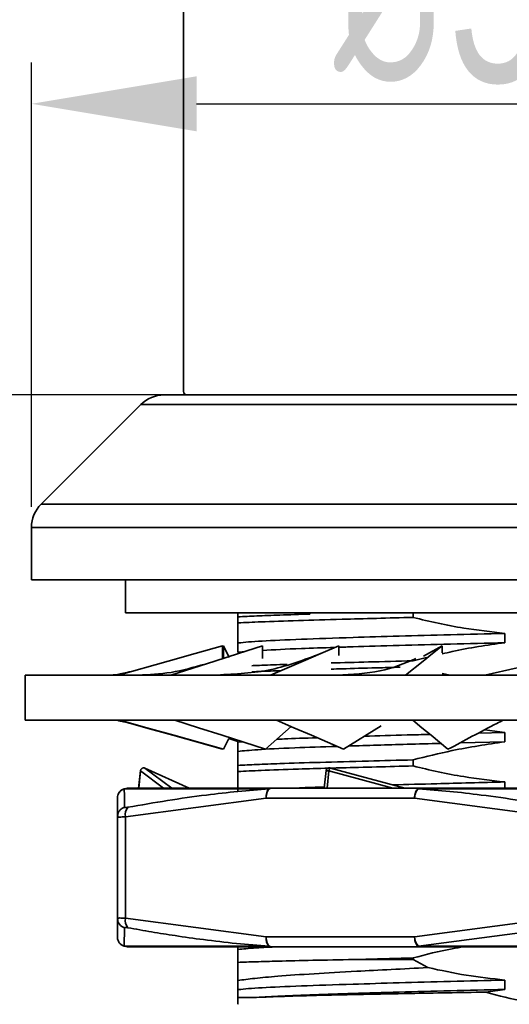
# Model space of a CAD drawing. Header units: millimetres. Extents: x 242 to 1877, y 992 to 1461.
# Tile 17 of 25: x 1550 to 1564, y 1173 to 1202. Entities that reach past the tile are written whole.
import ezdxf

# ---------------------------------------------------------------- set-up
doc = ezdxf.new("R2010")
doc.units = ezdxf.units.MM
doc.layers.add('尺寸线层', color=3, linetype='Continuous', lineweight=18)
doc.layers.add('粗实线层', color=7, linetype='Continuous', lineweight=35)
doc.styles.add('标准', font='txt', dxfattribs={"width": 0.667})
doc.dimstyles.new('对齐', dxfattribs={"dimtxt": 3, "dimasz": 2.5, "dimexe": 1.25, "dimexo": 0.625, "dimtad": 1, "dimdsep": 46, "dimtxsty": '标准', "dimcen": 2.5, "dimclrd": 3, "dimclre": 3, "dimclrt": 3, "dimadec": 0, "dimazin": 0, "dimtfac": 1, "dimtmove": 0, "dimatfit": 3, "dimfxl": 1, "dimarcsym": 0})

# ---------------------------------------------------------------- blocks, each defined once
blk = doc.blocks.new('*D22')
at = {"layer": 'Defpoints', "color": 0, "transparency": 16777216}
for p in [(1536.529, 1167.254), (1551.146, 1167.254), (1541.104, 1160.254)]:
    blk.add_point(p, dxfattribs=at)
at = {"layer": '尺寸线层', "color": 3, "linetype": 'Continuous', "lineweight": -2, "transparency": 16777216}
for p, q in [((1536.529, 1172.254), (1536.529, 1177.254)), ((1550.521, 1167.254), (1535.279, 1167.254)), ((1536.529, 1160.254), (1536.529, 1167.254)), ((1540.479, 1160.254), (1535.279, 1160.254)), ((1536.529, 1155.254), (1536.529, 1150.254))]:
    blk.add_line(p, q, dxfattribs=at)
at = {"layer": '尺寸线层', "color": 3, "transparency": 16777216}
for points in [[(1535.696, 1172.254), (1537.362, 1172.254), (1536.529, 1167.254)], [(1535.696, 1155.254), (1537.362, 1155.254), (1536.529, 1160.254)]]:
    blk.add_solid(points, dxfattribs=at)
at = {"layer": '尺寸线层', "color": 3, "transparency": 16777216, "insert": (1532.904, 1163.754), "char_height": 6, "attachment_point": 5, "rotation": 90, "style": '标准'}
blk.add_mtext('7', dxfattribs=at)
blk = doc.blocks.new('*D23')
at = {"layer": 'Defpoints', "color": 0, "transparency": 16777216}
for p in [(1550.004, 1185.454), (1522.249, 1160.254), (1541.104, 1160.254)]:
    blk.add_point(p, dxfattribs=at)
at = {"layer": '尺寸线层', "color": 3, "linetype": 'Continuous', "lineweight": -2, "transparency": 16777216}
for p, q in [((1549.379, 1185.454), (1520.999, 1185.454)), ((1522.249, 1180.454), (1522.249, 1165.254)), ((1540.479, 1160.254), (1520.999, 1160.254))]:
    blk.add_line(p, q, dxfattribs=at)
at = {"layer": '尺寸线层', "color": 3, "transparency": 16777216}
for points in [[(1521.416, 1180.454), (1523.082, 1180.454), (1522.249, 1185.454)], [(1521.416, 1165.254), (1523.082, 1165.254), (1522.249, 1160.254)]]:
    blk.add_solid(points, dxfattribs=at)
at = {"layer": '尺寸线层', "color": 3, "transparency": 16777216, "insert": (1518.624, 1172.854), "char_height": 6, "attachment_point": 5, "rotation": 90, "style": '标准'}
blk.add_mtext('25', dxfattribs=at)
blk = doc.blocks.new('*D24')
at = {"layer": 'Defpoints', "color": 0, "transparency": 16777216}
for p in [(1582.204, 1199.871), (1550.004, 1187.04), (1582.204, 1187.04)]:
    blk.add_point(p, dxfattribs=at)
at = {"layer": '尺寸线层', "color": 3, "linetype": 'Continuous', "lineweight": -2, "transparency": 16777216}
for p, q in [((1550.004, 1187.665), (1550.004, 1201.121)), ((1582.204, 1187.665), (1582.204, 1201.121)), ((1555.004, 1199.871), (1577.204, 1199.871))]:
    blk.add_line(p, q, dxfattribs=at)
at = {"layer": '尺寸线层', "color": 3, "transparency": 16777216}
for points in [[(1555.004, 1200.705), (1555.004, 1199.038), (1550.004, 1199.871)], [(1577.204, 1200.705), (1577.204, 1199.038), (1582.204, 1199.871)]]:
    blk.add_solid(points, dxfattribs=at)
at = {"layer": '尺寸线层', "color": 3, "transparency": 16777216, "insert": (1566.104, 1203.496), "char_height": 6, "attachment_point": 5, "style": '标准'}
blk.add_mtext('{\\fISOCPEUR|b0|i0|c134|p34;%%C}32.2', dxfattribs=at)
blk = doc.blocks.new('*D26')
at = {"layer": 'Defpoints', "color": 0, "transparency": 16777216}
for p in [(1522.249, 1224.054), (1559.59, 1224.054), (1550.004, 1185.454)]:
    blk.add_point(p, dxfattribs=at)
at = {"layer": '尺寸线层', "color": 3, "linetype": 'Continuous', "lineweight": -2, "transparency": 16777216}
for p, q in [((1558.965, 1224.054), (1520.999, 1224.054)), ((1522.249, 1190.454), (1522.249, 1219.054)), ((1549.379, 1185.454), (1520.999, 1185.454))]:
    blk.add_line(p, q, dxfattribs=at)
at = {"layer": '尺寸线层', "color": 3, "transparency": 16777216}
for points in [[(1521.416, 1219.054), (1523.082, 1219.054), (1522.249, 1224.054)], [(1521.416, 1190.454), (1523.082, 1190.454), (1522.249, 1185.454)]]:
    blk.add_solid(points, dxfattribs=at)
at = {"layer": '尺寸线层', "color": 3, "transparency": 16777216, "insert": (1518.624, 1204.754), "char_height": 6, "attachment_point": 5, "rotation": 90, "style": '标准'}
blk.add_mtext('38.6', dxfattribs=at)
blk = doc.blocks.new('*D28')
at = {"layer": 'Defpoints', "color": 0, "transparency": 16777216}
for p in [(1534.974, 1191.054), (1554.704, 1191.054), (1550.004, 1185.454)]:
    blk.add_point(p, dxfattribs=at)
at = {"layer": '尺寸线层', "color": 3, "linetype": 'Continuous', "lineweight": -2, "transparency": 16777216}
for p, q in [((1534.974, 1196.054), (1534.974, 1201.054)), ((1554.079, 1191.054), (1533.724, 1191.054)), ((1534.974, 1185.454), (1534.974, 1191.054)), ((1549.379, 1185.454), (1533.724, 1185.454)), ((1534.974, 1180.454), (1534.974, 1175.454))]:
    blk.add_line(p, q, dxfattribs=at)
at = {"layer": '尺寸线层', "color": 3, "transparency": 16777216}
for points in [[(1534.141, 1196.054), (1535.807, 1196.054), (1534.974, 1191.054)], [(1534.141, 1180.454), (1535.807, 1180.454), (1534.974, 1185.454)]]:
    blk.add_solid(points, dxfattribs=at)
at = {"layer": '尺寸线层', "color": 3, "transparency": 16777216, "insert": (1531.349, 1188.254), "char_height": 6, "attachment_point": 5, "rotation": 90, "style": '标准'}
blk.add_mtext('6', dxfattribs=at)

msp = doc.modelspace()

# ---------------------------------------------------------------- linework, layer by layer
at = {"layer": '粗实线层'}
for p, q in [((1554.604, 1223.054), (1554.604, 1191.154)), ((1553.311, 1190.761), (1550.297, 1187.747)), ((1553.311, 1190.761), (1578.897, 1190.761)), ((1550.297, 1187.747), (1581.911, 1187.747)), ((1550.004, 1187.04), (1550.004, 1185.454)), ((1550.004, 1187.04), (1582.204, 1187.04)), ((1550.004, 1185.454), (1566.104, 1185.454)), ((1552.854, 1185.454), (1552.854, 1184.454)), ((1552.854, 1184.454), (1579.354, 1184.454)), ((1556.254, 1184.454), (1556.254, 1184.333)), ((1556.254, 1184.333), (1556.254, 1184.148)), ((1558.432, 1184.454), (1558.432, 1184.417)), ((1561.554, 1184.316), (1561.554, 1184.454)), ((1564.332, 1183.549), (1564.332, 1183.831)), ((1555.783, 1183.068), (1555.783, 1183.456)), ((1555.814, 1183.456), (1555.783, 1183.447)), ((1555.814, 1183.079), (1555.814, 1183.456)), ((1555.814, 1183.456), (1555.991, 1183.102)), ((1556.254, 1183.539), (1556.254, 1183.257)), ((1556.996, 1183.075), (1556.996, 1183.456)), ((1559.308, 1183.157), (1559.308, 1183.456)), ((1562.439, 1183.456), (1561.872, 1183.137)), ((1562.439, 1183.241), (1562.439, 1183.456)), ((1561.554, 1183.001), (1561.963, 1183.097)), ((1561.554, 1182.999), (1561.554, 1183.001)), ((1564.711, 1182.791), (1563.727, 1182.571)), ((1549.815, 1182.571), (1549.815, 1181.206)), ((1582.393, 1182.571), (1549.815, 1182.571)), ((1562.674, 1182.571), (1562.439, 1182.615)), ((1549.815, 1181.206), (1582.393, 1181.206)), ((1557.087, 1180.321), (1557.861, 1181.014)), ((1559.448, 1180.321), (1560.591, 1181.036)), ((1563.537, 1180.811), (1564.332, 1180.831)), ((1564.332, 1180.831), (1563.724, 1180.91)), ((1564.332, 1180.549), (1564.332, 1180.831)), ((1555.814, 1180.321), (1555.976, 1180.647)), ((1555.976, 1180.647), (1556.254, 1180.558)), ((1556.254, 1180.539), (1556.379, 1180.55)), ((1556.254, 1180.539), (1556.254, 1180.257)), ((1564.332, 1180.549), (1562.977, 1180.515)), ((1555.783, 1180.33), (1555.783, 1180.321)), ((1556.254, 1179.833), (1556.254, 1179.648)), ((1561.554, 1179.816), (1561.554, 1180.001)), ((1553.3, 1179.676), (1553.246, 1179.136)), ((1553.303, 1179.669), (1553.251, 1179.14)), ((1554.003, 1179.14), (1553.303, 1179.669)), ((1553.438, 1179.753), (1554.258, 1179.14)), ((1554.778, 1179.14), (1553.438, 1179.753)), ((1558.925, 1179.677), (1558.868, 1179.14)), ((1559.007, 1179.669), (1558.953, 1179.14)), ((1560.943, 1179.14), (1559.007, 1179.669)), ((1559.052, 1179.753), (1561.308, 1179.14)), ((1564.332, 1179.14), (1564.332, 1179.331)), ((1552.813, 1179.125), (1552.904, 1179.14)), ((1552.813, 1179.126), (1552.904, 1179.14)), ((1557.197, 1179.125), (1552.813, 1179.125)), ((1557.258, 1179.14), (1557.197, 1179.125)), ((1557.258, 1179.14), (1557.212, 1179.126)), ((1561.751, 1179.14), (1557.258, 1179.14)), ((1561.705, 1179.126), (1561.751, 1179.14)), ((1561.721, 1179.125), (1561.751, 1179.14)), ((1570.488, 1179.125), (1561.721, 1179.125)), ((1552.604, 1178.277), (1552.604, 1178.84)), ((1557.108, 1178.84), (1552.854, 1178.277)), ((1561.601, 1178.84), (1557.108, 1178.84)), ((1565.854, 1178.277), (1561.601, 1178.84)), ((1552.604, 1178.277), (1552.619, 1178.369)), ((1552.621, 1178.271), (1552.604, 1178.277)), ((1552.604, 1175.203), (1552.604, 1178.277)), ((1552.604, 1178.277), (1552.621, 1178.271)), ((1552.854, 1178.277), (1552.854, 1175.203)), ((1552.604, 1175.203), (1552.621, 1175.209)), ((1552.604, 1174.64), (1552.604, 1175.203)), ((1552.854, 1175.203), (1557.108, 1174.64)), ((1561.601, 1174.64), (1565.854, 1175.203)), ((1552.824, 1174.918), (1552.813, 1174.354)), ((1566.004, 1174.918), (1561.721, 1174.355)), ((1561.601, 1174.64), (1557.108, 1174.64)), ((1552.813, 1174.354), (1552.904, 1174.34)), ((1556.254, 1174.34), (1556.254, 1174.257)), ((1557.258, 1174.34), (1561.751, 1174.34)), ((1561.721, 1174.355), (1561.751, 1174.34)), ((1556.254, 1173.866), (1556.254, 1173.317)), ((1559.758, 1173.954), (1561.554, 1174.001)), ((1559.758, 1173.954), (1561.554, 1173.954)), ((1561.554, 1173.954), (1561.554, 1174.001)), ((1562.004, 1173.708), (1561.554, 1173.954)), ((1556.254, 1173.317), (1556.254, 1173.039)), ((1564.332, 1173.049), (1564.332, 1173.331)), ((1556.254, 1173.039), (1556.254, 1172.806)), ((1563.755, 1172.967), (1564.332, 1173.049)), ((1556.812, 1172.806), (1556.254, 1172.806))]:
    msp.add_line(p, q, dxfattribs=at)
at = {"layer": '粗实线层', "flags": 128}
for points in [[(1555.783, 1183.456), (1554.963, 1183.225), (1554.144, 1182.994), (1552.641, 1182.571)], [(1556.996, 1183.456), (1556.273, 1183.225), (1555.55, 1182.994), (1554.224, 1182.571)], [(1559.308, 1183.456), (1558.768, 1183.225), (1558.229, 1182.994), (1557.239, 1182.571)], [(1562.439, 1183.456), (1562.148, 1183.225), (1561.857, 1182.994), (1561.324, 1182.571)], [(1552.683, 1181.206), (1553.499, 1180.975), (1554.316, 1180.745), (1555.814, 1180.321)], [(1553.01, 1181.102), (1553.461, 1180.975), (1554.28, 1180.745), (1555.783, 1180.321)], [(1554.343, 1181.206), (1555.059, 1180.975), (1555.774, 1180.745), (1557.087, 1180.321)], [(1557.422, 1181.206), (1557.95, 1180.975), (1558.478, 1180.745), (1559.448, 1180.321)], [(1561.548, 1181.206), (1561.825, 1180.975), (1562.102, 1180.745), (1562.611, 1180.321)], [(1561.751, 1174.34), (1561.721, 1174.346), (1561.693, 1174.363), (1561.667, 1174.391), (1561.645, 1174.428), (1561.626, 1174.473), (1561.612, 1174.525), (1561.604, 1174.582), (1561.601, 1174.64)]]:
    msp.add_lwpolyline(points, dxfattribs=at)
at = {"layer": '粗实线层'}
for centre, radius, start, end in [((1554.704, 1191.154), 0.1, 180, 270), ((1554.018, 1190.054), 1, 90, 135), ((1551.004, 1187.04), 1, 135, 180), ((1559.022, 1179.662), 0.1, 75.1938, 180), ((1553.141, 1178.358), 0.298, 136.7199, 195.7023), ((1552.901, 1175.204), 0.297, 180.2395, 254.8817), ((1553.141, 1175.122), 0.298, 164.2977, 223.2801), ((1552.903, 1174.64), 0.299, 180.0016, 202.2936), ((1557.437, 1174.586), 0.334, 170.7603, 223.9009), ((1561.97, 1174.628), 0.37, 178.0581, 227.5633), ((1557.258, 1174.477), 0.137, 243.2438, 269.6736), ((1557.259, 1174.425), 0.0845, 236.3116, 269.1257)]:
    msp.add_arc(centre, radius, start, end, dxfattribs=at)
for points, knots in [([(1566.104, 1191.054), (1565.629, 1191.054), (1564.664, 1191.054), (1563.218, 1191.054), (1561.896, 1191.054), (1560.72, 1191.054), (1559.345, 1191.054), (1558.095, 1191.054), (1557.018, 1191.054), (1556.311, 1191.054), (1555.71, 1191.054), (1555.174, 1191.054), (1554.75, 1191.054), (1554.469, 1191.054), (1554.435, 1191.054), (1554.418, 1191.054), (1554.418, 1191.054), (1554.418, 1191.054), (1554.418, 1191.054), (1554.285, 1191.054), (1554.152, 1191.054), (1554.018, 1191.054)], [0, 0, 0, 0, 0.077637, 0.157682, 0.239994, 0.304318, 0.368672, 0.499912, 0.565606, 0.631328, 0.695653, 0.760006, 0.842293, 0.922344, 1, 1, 1, 1, 1, 1, 1.616012, 1.616012, 1.616012, 1.616012]), ([(1554.704, 1191.054), (1554.741, 1191.054), (1554.817, 1191.054), (1555.343, 1191.054), (1555.964, 1191.054), (1556.551, 1191.054), (1557.24, 1191.054), (1558.291, 1191.054), (1559.511, 1191.054), (1560.851, 1191.054), (1562.222, 1191.054), (1563.977, 1191.054), (1566.104, 1191.054), (1568.232, 1191.054), (1569.987, 1191.054), (1571.357, 1191.054), (1572.36, 1191.054), (1573.305, 1191.054), (1574.47, 1191.054), (1575.461, 1191.054), (1576.244, 1191.054), (1576.865, 1191.054), (1577.392, 1191.054), (1577.467, 1191.054), (1577.504, 1191.054)], [0, 0, 0, 0, 0.058229, 0.119945, 0.152135, 0.18431, 0.217184, 0.250044, 0.31569, 0.34788, 0.380055, 0.441771, 0.5, 0.558229, 0.619945, 0.652135, 0.68431, 0.717184, 0.750044, 0.81569, 0.84788, 0.880055, 0.941771, 1, 1, 1, 1]), ([(1556.254, 1184.333), (1556.437, 1184.342), (1556.805, 1184.36), (1557.529, 1184.388), (1558.121, 1184.407), (1558.432, 1184.417)], [0, 0, 0, 0, 0.3185955, 0.6412981, 1, 1, 1, 1]), ([(1561.554, 1184.316), (1561.181, 1184.306), (1560.428, 1184.287), (1559.244, 1184.255), (1558.037, 1184.221), (1556.981, 1184.184), (1556.477, 1184.159), (1556.254, 1184.148)], [0, 0, 0, 0, 0.1639771, 0.3301956, 0.5658993, 0.8084382, 1, 1, 1, 1]), ([(1564.332, 1183.831), (1563.917, 1183.878), (1563.242, 1183.955), (1562.318, 1184.132), (1561.809, 1184.254), (1561.554, 1184.316)], [0, 0, 0, 0, 0.443937, 0.721734, 1, 1, 1, 1]), ([(1556.254, 1184.148), (1556.254, 1184.035), (1556.254, 1183.779), (1556.254, 1183.625), (1556.254, 1183.539)], [0, 0, 0, 0, 0.440151, 1, 1, 1, 1]), ([(1556.254, 1183.539), (1556.264, 1183.54), (1556.415, 1183.56), (1556.908, 1183.599), (1558.096, 1183.655), (1559.558, 1183.702), (1561.117, 1183.748), (1562.666, 1183.789), (1563.778, 1183.817), (1564.332, 1183.831)], [0, 0, 0, 0, 0.013578, 0.203971, 0.393642, 0.579217, 0.718648, 0.859589, 1, 1, 1, 1]), ([(1559.193, 1183.407), (1558.837, 1183.395), (1557.923, 1183.367), (1557.347, 1183.336), (1556.996, 1183.317)], [0, 0, 0, 0, 0.3897109, 1, 1, 1, 1]), ([(1564.332, 1183.549), (1563.777, 1183.535), (1562.663, 1183.507), (1561.129, 1183.465), (1559.974, 1183.433), (1559.449, 1183.415), (1559.308, 1183.41)], [0, 0, 0, 0, 0.297316, 0.595753, 0.890993, 1, 1, 1, 1]), ([(1562.439, 1183.21), (1562.539, 1183.234), (1563.162, 1183.385), (1563.798, 1183.474), (1564.332, 1183.549)], [0, 0, 0, 0, 0.160113, 1, 1, 1, 1]), ([(1558.751, 1183.218), (1558.264, 1183.033), (1557.259, 1182.652), (1556.176, 1182.599), (1555.617, 1182.571)], [0, 0, 0, 0, 0.4844011, 1, 1, 1, 1]), ([(1556.418, 1183.271), (1556.367, 1183.268), (1556.297, 1183.263), (1556.263, 1183.258), (1556.254, 1183.257)], [0, 0, 0, 0, 0.726529, 1, 1, 1, 1]), ([(1561.639, 1183.068), (1561.295, 1182.923), (1560.61, 1182.636), (1559.707, 1182.593), (1559.259, 1182.571)], [0, 0, 0, 0, 0.503494, 1, 1, 1, 1]), ([(1555.267, 1182.904), (1554.916, 1182.805), (1554.209, 1182.606), (1553.565, 1182.583), (1553.24, 1182.571)], [0, 0, 0, 0, 0.495574, 1, 1, 1, 1]), ([(1556.673, 1182.853), (1556.723, 1182.855), (1556.964, 1182.867), (1557.316, 1182.881), (1557.673, 1182.892), (1557.748, 1182.894)], [0, 0, 0, 0, 0.17309, 0.825728, 1, 1, 1, 1]), ([(1559.075, 1182.935), (1559.443, 1182.945), (1560.205, 1182.967), (1561.094, 1182.989), (1561.554, 1183.001)], [0, 0, 0, 0, 0.4828526, 1, 1, 1, 1]), ([(1561.162, 1182.806), (1560.922, 1182.799), (1560.307, 1182.784), (1559.598, 1182.765), (1559.184, 1182.753), (1559.077, 1182.75)], [0, 0, 0, 0, 0.3199331, 0.82294, 1, 1, 1, 1]), ([(1553.019, 1182.677), (1552.859, 1182.64), (1552.549, 1182.568), (1552.498, 1182.571), (1552.474, 1182.572)], [0, 0, 0, 0, 0.5136152, 1, 1, 1, 1]), ([(1557.545, 1182.702), (1557.336, 1182.695), (1557.003, 1182.684), (1556.769, 1182.672), (1556.682, 1182.668)], [0, 0, 0, 0, 0.627573, 1, 1, 1, 1]), ([(1552.618, 1181.189), (1552.624, 1181.189), (1552.685, 1181.183), (1552.861, 1181.139), (1553.019, 1181.1)], [0, 0, 0, 0, 0.107767, 1, 1, 1, 1]), ([(1562.611, 1180.321), (1563.1, 1180.583), (1563.652, 1180.877), (1564.224, 1181.173), (1564.288, 1181.206)], [0, 0, 0, 0, 0.8876744, 1, 1, 1, 1]), ([(1557.422, 1180.621), (1557.498, 1180.625), (1557.814, 1180.643), (1558.286, 1180.659), (1558.645, 1180.672)], [0, 0, 0, 0, 0.239895, 1, 1, 1, 1]), ([(1560.081, 1180.717), (1560.499, 1180.729), (1561.122, 1180.748), (1561.834, 1180.767), (1562.068, 1180.773)], [0, 0, 0, 0, 0.671535, 1, 1, 1, 1]), ([(1559.247, 1180.409), (1558.805, 1180.394), (1557.821, 1180.362), (1556.785, 1180.31), (1556.427, 1180.274), (1556.254, 1180.257)], [0, 0, 0, 0, 0.297515, 0.661551, 1, 1, 1, 1]), ([(1562.397, 1180.499), (1562.051, 1180.49), (1561.035, 1180.464), (1560.174, 1180.438), (1559.607, 1180.421)], [0, 0, 0, 0, 0.341129, 1, 1, 1, 1]), ([(1561.554, 1180.001), (1561.948, 1180.099), (1562.865, 1180.33), (1563.799, 1180.469), (1564.332, 1180.549)], [0, 0, 0, 0, 0.4296537, 1, 1, 1, 1]), ([(1556.254, 1180.257), (1556.254, 1180.217), (1556.254, 1180.151), (1556.254, 1179.997), (1556.254, 1179.887), (1556.254, 1179.833)], [0, 0, 0, 0, 0.432945, 0.71627, 1, 1, 1, 1]), ([(1553.438, 1179.753), (1553.432, 1179.755), (1553.42, 1179.759), (1553.399, 1179.76), (1553.376, 1179.756), (1553.354, 1179.745), (1553.334, 1179.73), (1553.318, 1179.71), (1553.307, 1179.69), (1553.304, 1179.676), (1553.303, 1179.669)], [0, 0, 0, 0, 0.105355, 0.222323, 0.352719, 0.496693, 0.629177, 0.761936, 0.892697, 1, 1, 1, 1]), ([(1556.254, 1179.833), (1556.437, 1179.842), (1556.804, 1179.86), (1557.616, 1179.892), (1558.722, 1179.926), (1560.091, 1179.963), (1561.098, 1179.989), (1561.554, 1180.001)], [0, 0, 0, 0, 0.15935, 0.320754, 0.556459, 0.798999, 1, 1, 1, 1]), ([(1559.052, 1179.753), (1559.051, 1179.755), (1559.05, 1179.759), (1559.046, 1179.76), (1559.041, 1179.756), (1559.035, 1179.745), (1559.028, 1179.73), (1559.02, 1179.71), (1559.013, 1179.69), (1559.009, 1179.676), (1559.007, 1179.669)], [0, 0, 0, 0, 0.105357, 0.222324, 0.352717, 0.496687, 0.629173, 0.761934, 0.892697, 1, 1, 1, 1]), ([(1561.554, 1179.816), (1561.183, 1179.806), (1560.434, 1179.787), (1559.593, 1179.765), (1559.176, 1179.753), (1559.064, 1179.749)], [0, 0, 0, 0, 0.4193597, 0.8444518, 1, 1, 1, 1]), ([(1564.332, 1179.331), (1563.917, 1179.378), (1563.242, 1179.455), (1562.318, 1179.632), (1561.809, 1179.754), (1561.554, 1179.816)], [0, 0, 0, 0, 0.443937, 0.721734, 1, 1, 1, 1]), ([(1558.998, 1179.748), (1558.685, 1179.739), (1557.908, 1179.717), (1556.984, 1179.684), (1556.478, 1179.659), (1556.254, 1179.648)], [0, 0, 0, 0, 0.273228, 0.679287, 1, 1, 1, 1]), ([(1556.254, 1179.648), (1556.254, 1179.535), (1556.254, 1179.279), (1556.254, 1179.125), (1556.254, 1179.039)], [0, 0, 0, 0, 0.440151, 1, 1, 1, 1]), ([(1559.007, 1179.669), (1559, 1179.67), (1558.985, 1179.671), (1558.964, 1179.673), (1558.946, 1179.674), (1558.932, 1179.674), (1558.924, 1179.674), (1558.922, 1179.673), (1558.926, 1179.671), (1558.932, 1179.67), (1558.935, 1179.669)], [0, 0, 0, 0, 0.118731, 0.23691, 0.369999, 0.502721, 0.647216, 0.766903, 0.888947, 1, 1, 1, 1]), ([(1557.873, 1179.14), (1558.084, 1179.15), (1558.36, 1179.163), (1558.775, 1179.176), (1558.873, 1179.179)], [0, 0, 0, 0, 0.765756, 1, 1, 1, 1]), ([(1560.936, 1179.241), (1561.373, 1179.254), (1562.422, 1179.284), (1563.628, 1179.313), (1564.332, 1179.331)], [0, 0, 0, 0, 0.416719, 1, 1, 1, 1]), ([(1552.813, 1179.125), (1552.78, 1179.111), (1552.722, 1179.086), (1552.656, 1179.015), (1552.613, 1178.934), (1552.607, 1178.872), (1552.604, 1178.84)], [0, 0, 0, 0, 0.2845948, 0.5014539, 0.750727, 1, 1, 1, 1]), ([(1552.824, 1178.563), (1552.822, 1178.634), (1552.82, 1178.774), (1552.817, 1178.931), (1552.815, 1179.05), (1552.814, 1179.1), (1552.813, 1179.125)], [0, 0, 0, 0, 0.28263, 0.558533, 0.780412, 1, 1, 1, 1]), ([(1557.258, 1179.14), (1556.724, 1179.14), (1555.656, 1179.14), (1554.408, 1179.14), (1553.435, 1179.14), (1553.081, 1179.14), (1552.904, 1179.14)], [0, 0, 0, 0, 0.25, 0.5, 0.75, 1, 1, 1, 1]), ([(1557.197, 1179.125), (1556.882, 1179.1), (1556.25, 1179.049), (1555.226, 1178.931), (1554.115, 1178.774), (1553.324, 1178.634), (1552.924, 1178.563)], [0, 0, 0, 0, 0.219794, 0.441895, 0.717584, 1, 1, 1, 1]), ([(1561.721, 1179.125), (1561.703, 1179.111), (1561.672, 1179.085), (1561.636, 1179.015), (1561.61, 1178.934), (1561.604, 1178.872), (1561.601, 1178.84)], [0, 0, 0, 0, 0.2885114, 0.5014397, 0.7507198, 1, 1, 1, 1]), ([(1566.004, 1178.563), (1565.602, 1178.634), (1564.808, 1178.774), (1563.694, 1178.931), (1562.668, 1179.05), (1562.036, 1179.1), (1561.721, 1179.125)], [0, 0, 0, 0, 0.282616, 0.558504, 0.780398, 1, 1, 1, 1]), ([(1570.458, 1179.14), (1569.747, 1179.14), (1568.326, 1179.14), (1566.104, 1179.14), (1563.883, 1179.14), (1562.461, 1179.14), (1561.751, 1179.14)], [0, 0, 0, 0, 0.25, 0.5, 0.75, 1, 1, 1, 1]), ([(1552.619, 1178.369), (1552.615, 1178.35), (1552.608, 1178.311), (1552.617, 1178.277), (1552.621, 1178.259)], [0, 0, 0, 0, 0.496053, 1, 1, 1, 1]), ([(1552.619, 1178.369), (1552.619, 1178.369), (1552.624, 1178.401), (1552.663, 1178.459), (1552.732, 1178.529), (1552.794, 1178.552), (1552.824, 1178.563)], [0, 0, 0, 0, 0.0026776, 0.3410117, 0.6793458, 1, 1, 1, 1]), ([(1552.854, 1178.277), (1552.818, 1178.275), (1552.746, 1178.27), (1552.665, 1178.268), (1552.636, 1178.27), (1552.621, 1178.271)], [0, 0, 0, 0, 0.333428, 0.666648, 1, 1, 1, 1]), ([(1552.924, 1178.563), (1552.91, 1178.56), (1552.881, 1178.555), (1552.849, 1178.553), (1552.827, 1178.555), (1552.825, 1178.56), (1552.824, 1178.563)], [0, 0, 0, 0, 0.250654, 0.499905, 0.749188, 1, 1, 1, 1]), ([(1552.621, 1175.221), (1552.617, 1175.203), (1552.608, 1175.169), (1552.615, 1175.131), (1552.619, 1175.112)], [0, 0, 0, 0, 0.504145, 1, 1, 1, 1]), ([(1552.621, 1175.209), (1552.636, 1175.21), (1552.665, 1175.212), (1552.746, 1175.21), (1552.818, 1175.205), (1552.854, 1175.203)], [0, 0, 0, 0, 0.333576, 0.666796, 1, 1, 1, 1]), ([(1552.924, 1174.918), (1552.91, 1174.92), (1552.883, 1174.925), (1552.851, 1174.927), (1552.828, 1174.925), (1552.825, 1174.92), (1552.824, 1174.918)], [0, 0, 0, 0, 0.237985, 0.473131, 0.736469, 1, 1, 1, 1]), ([(1557.197, 1174.355), (1556.866, 1174.381), (1556.202, 1174.435), (1555.253, 1174.547), (1554.399, 1174.667), (1553.638, 1174.789), (1553.163, 1174.874), (1552.924, 1174.918)], [0, 0, 0, 0, 0.231019, 0.464308, 0.66489, 0.831107, 1, 1, 1, 1]), ([(1552.604, 1174.64), (1552.608, 1174.602), (1552.616, 1174.529), (1552.673, 1174.442), (1552.74, 1174.384), (1552.79, 1174.364), (1552.813, 1174.354)], [0, 0, 0, 0, 0.303568, 0.571413, 0.803528, 1, 1, 1, 1]), ([(1557.197, 1174.355), (1556.662, 1174.355), (1555.586, 1174.355), (1554.325, 1174.355), (1553.344, 1174.354), (1552.989, 1174.354), (1552.813, 1174.354)], [0, 0, 0, 0, 0.248313, 0.500028, 0.751729, 1, 1, 1, 1]), ([(1552.904, 1174.34), (1553.08, 1174.34), (1553.433, 1174.34), (1554.408, 1174.34), (1555.659, 1174.34), (1556.727, 1174.34), (1557.258, 1174.34)], [0, 0, 0, 0, 0.248295, 0.5, 0.751705, 1, 1, 1, 1]), ([(1557.463, 1174.34), (1557.229, 1174.329), (1556.655, 1174.301), (1556.403, 1174.273), (1556.254, 1174.257)], [0, 0, 0, 0, 0.40601, 1, 1, 1, 1]), ([(1556.254, 1174.257), (1556.254, 1174.214), (1556.254, 1174.127), (1556.254, 1173.954), (1556.254, 1173.866)], [0, 0, 0, 0, 0.498847, 1, 1, 1, 1]), ([(1561.554, 1174.001), (1561.947, 1174.104), (1562.456, 1174.238), (1562.975, 1174.321), (1563.093, 1174.34)], [0, 0, 0, 0, 0.7721671, 1, 1, 1, 1]), ([(1570.495, 1174.354), (1569.784, 1174.354), (1568.353, 1174.354), (1566.109, 1174.355), (1563.864, 1174.355), (1562.432, 1174.355), (1561.721, 1174.355)], [0, 0, 0, 0, 0.248271, 0.499972, 0.751687, 1, 1, 1, 1]), ([(1561.751, 1174.34), (1562.456, 1174.34), (1563.878, 1174.34), (1566.104, 1174.34), (1568.331, 1174.34), (1569.752, 1174.34), (1570.458, 1174.34)], [0, 0, 0, 0, 0.248295, 0.5, 0.751705, 1, 1, 1, 1]), ([(1556.254, 1173.866), (1556.428, 1173.873), (1556.777, 1173.886), (1557.526, 1173.907), (1558.491, 1173.929), (1559.332, 1173.946), (1559.758, 1173.954)], [0, 0, 0, 0, 0.214165, 0.431128, 0.712367, 1, 1, 1, 1]), ([(1562.004, 1173.708), (1561.63, 1173.689), (1560.875, 1173.652), (1559.702, 1173.59), (1558.509, 1173.523), (1557.492, 1173.453), (1556.726, 1173.383), (1556.413, 1173.339), (1556.254, 1173.317)], [0, 0, 0, 0, 0.139356, 0.280679, 0.476083, 0.677176, 0.837013, 1, 1, 1, 1]), ([(1564.332, 1173.331), (1563.942, 1173.374), (1563.16, 1173.461), (1562.39, 1173.625), (1562.004, 1173.708)], [0, 0, 0, 0, 0.498842, 1, 1, 1, 1]), ([(1564.332, 1173.331), (1563.778, 1173.317), (1562.666, 1173.289), (1561.117, 1173.248), (1559.558, 1173.202), (1558.096, 1173.155), (1556.908, 1173.099), (1556.415, 1173.06), (1556.264, 1173.04), (1556.254, 1173.039)], [0, 0, 0, 0, 0.1404112, 0.2813521, 0.4207826, 0.6063582, 0.7960291, 0.9864219, 1, 1, 1, 1]), ([(1556.812, 1172.806), (1557.047, 1172.82), (1557.516, 1172.847), (1558.525, 1172.887), (1559.724, 1172.925), (1561.117, 1172.965), (1562.666, 1173.007), (1563.778, 1173.035), (1564.332, 1173.049)], [0, 0, 0, 0, 0.167451, 0.332703, 0.495357, 0.662575, 0.831605, 1, 1, 1, 1]), ([(1563.755, 1172.967), (1563.365, 1172.96), (1562.577, 1172.946), (1561.323, 1172.923), (1560.014, 1172.896), (1558.722, 1172.869), (1557.589, 1172.838), (1557.074, 1172.817), (1556.812, 1172.806)], [0, 0, 0, 0, 0.126748, 0.255387, 0.42993, 0.609536, 0.801305, 1, 1, 1, 1]), ([(1568.698, 1173.048), (1568.285, 1172.923), (1567.447, 1172.668), (1566.172, 1172.557), (1564.924, 1172.647), (1564.148, 1172.859), (1563.755, 1172.967)], [0, 0, 0, 0, 0.257204, 0.521309, 0.757645, 1, 1, 1, 1]), ([(1556.254, 1172.806), (1556.254, 1172.715), (1556.254, 1172.587), (1556.254, 1172.611), (1556.254, 1172.618)], [0, 0, 0, 0, 0.701682, 1, 1, 1, 1])]:
    msp.add_open_spline(points, degree=3, knots=knots, dxfattribs=at)
for points in [[(1552.604, 1178.84), (1552.607, 1178.872), (1552.613, 1178.935), (1552.658, 1179.02), (1552.725, 1179.089), (1552.784, 1179.114), (1552.813, 1179.126)], [(1557.108, 1178.84), (1557.107, 1178.872), (1557.107, 1178.935), (1557.125, 1179.019), (1557.155, 1179.088), (1557.183, 1179.113), (1557.197, 1179.125)], [(1557.212, 1179.126), (1557.197, 1179.114), (1557.168, 1179.089), (1557.135, 1179.02), (1557.112, 1178.935), (1557.109, 1178.872), (1557.108, 1178.84)], [(1561.601, 1178.84), (1561.602, 1178.872), (1561.605, 1178.935), (1561.628, 1179.02), (1561.661, 1179.089), (1561.691, 1179.114), (1561.705, 1179.126)], [(1557.212, 1174.354), (1557.197, 1174.367), (1557.168, 1174.391), (1557.135, 1174.46), (1557.112, 1174.545), (1557.109, 1174.609), (1557.108, 1174.64)]]:
    msp.add_open_spline(points, degree=3, dxfattribs=at)

# ---------------------------------------------------------------- dimensions: what is measured, and where the dimension line sits
at = {"layer": '尺寸线层'}
for base, p1, p2, angle, override, picture, middle in [((1522.249, 1224.054), (1550.004, 1185.454), (1559.59, 1224.054), 90, {"dimtxt": 6, "dimasz": 5, "dimtmove": 1, "dimarcsym": 1}, '*D26', (1518.624, 1204.754)), ((1536.529, 1167.254), (1541.104, 1160.254), (1551.146, 1167.254), 270, {"dimtxt": 6, "dimasz": 5, "dimarcsym": 1}, '*D22', (1532.904, 1163.754))]:
    dim = msp.add_linear_dim(base=base, p1=p1, p2=p2, angle=angle, dimstyle='对齐', override=override, dxfattribs=at)
    dim.commit()
    dim.dimension.update_dxf_attribs({"geometry": picture, "text_midpoint": middle})
dim = msp.add_linear_dim(base=(1582.204, 1199.871), p1=(1550.004, 1187.04), p2=(1582.204, 1187.04), text='{\\fISOCPEUR|b0|i0|c134|p34;%%C}<>', dimstyle='对齐', override={"dimtxt": 6, "dimasz": 5, "dimarcsym": 1}, dxfattribs=at)
dim.commit()
dim.dimension.update_dxf_attribs({"geometry": '*D24', "text_midpoint": (1566.104, 1203.496)})
dim = msp.add_linear_dim(base=(1534.974, 1191.054), p1=(1550.004, 1185.454), p2=(1554.704, 1191.054), angle=90, text='6', dimstyle='对齐', override={"dimtxt": 6, "dimasz": 5, "dimtmove": 1, "dimarcsym": 1}, dxfattribs=at)
dim.commit()
dim.dimension.update_dxf_attribs({"geometry": '*D28', "text_midpoint": (1534.974, 1188.254), "dimtype": 160})
dim = msp.add_linear_dim(base=(1522.249, 1160.254), p1=(1550.004, 1185.454), p2=(1541.104, 1160.254), angle=90, text='25', dimstyle='对齐', override={"dimtxt": 6, "dimasz": 5, "dimarcsym": 1}, dxfattribs=at)
dim.commit()
dim.dimension.update_dxf_attribs({"geometry": '*D23', "text_midpoint": (1518.624, 1172.854)})

doc.saveas('drawing.dxf')
